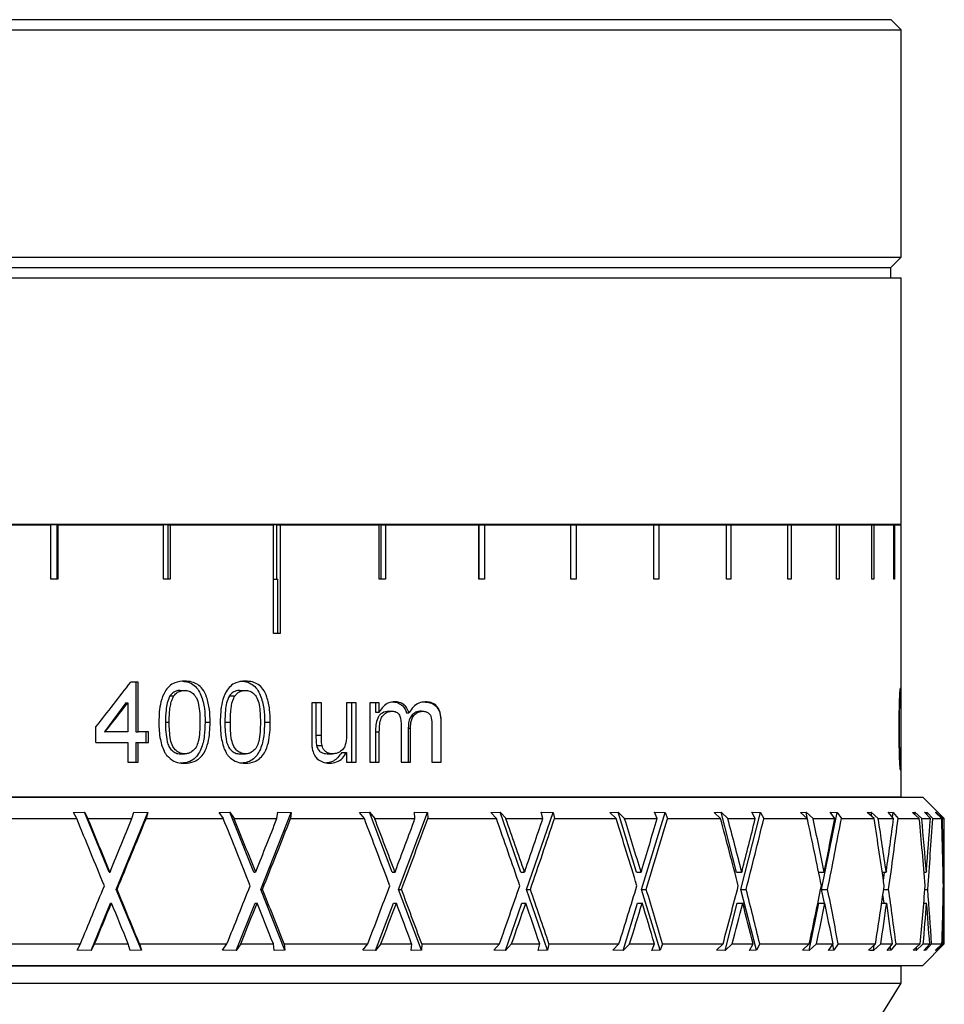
# Model space of a CAD drawing. Header units: inches. Extents: x 0.9 to 19.7, y 1.7 to 15.6.
# Tile 3 of 11: x 4.1 to 5.5, y 8.3 to 9.7. Entities that reach past the tile are written whole.
import ezdxf

# ---------------------------------------------------------------- set-up
doc = ezdxf.new("R2010")
doc.units = ezdxf.units.IN
doc.header["$MEASUREMENT"] = 0

msp = doc.modelspace()

# ---------------------------------------------------------------- linework, layer by layer
at = {"color": 7, "linetype": 'Continuous', "lineweight": 25}
for p, q in [((4.1071, 9.688), (5.4046, 9.688)), ((5.4196, 9.673), (5.4046, 9.688)), ((4.1071, 9.673), (5.4196, 9.673)), ((5.4196, 9.343), (5.4196, 9.673)), ((4.1071, 9.343), (5.4196, 9.343)), ((5.4046, 9.328), (5.4196, 9.343)), ((4.1071, 9.328), (5.4046, 9.328)), ((5.4046, 9.313), (5.4046, 9.328)), ((4.1071, 9.313), (5.4196, 9.313)), ((5.4196, 8.955), (5.4196, 9.313)), ((4.0297, 8.9539), (4.1845, 8.9539)), ((4.1071, 8.955), (5.4196, 8.955)), ((4.1845, 8.8752), (4.1845, 8.9539)), ((4.1936, 8.9539), (4.1845, 8.9539)), ((4.1936, 8.8752), (4.1936, 8.9539)), ((4.1936, 8.9539), (4.1945, 8.9539)), ((4.1945, 8.9539), (4.1945, 8.8752)), ((4.1945, 8.9539), (4.3481, 8.9539)), ((4.3481, 8.8752), (4.3481, 8.9539)), ((4.3551, 8.9539), (4.3481, 8.9539)), ((4.3551, 8.8752), (4.3551, 8.9539)), ((4.3551, 8.9539), (4.358, 8.9539)), ((4.358, 8.9539), (4.358, 8.8752)), ((4.358, 8.9539), (4.5079, 8.9539)), ((4.5079, 8.7964), (4.5079, 8.9539)), ((4.5128, 8.9539), (4.5079, 8.9539)), ((4.5128, 8.8752), (4.5128, 8.9539)), ((4.5128, 8.9539), (4.5174, 8.9539)), ((4.5174, 8.9539), (4.5174, 8.7964)), ((4.5174, 8.9539), (4.6614, 8.9539)), ((4.6614, 8.8752), (4.6614, 8.9539)), ((4.6641, 8.9539), (4.6614, 8.9539)), ((4.6641, 8.8752), (4.6641, 8.9539)), ((4.6641, 8.9539), (4.6705, 8.9539)), ((4.6705, 8.9539), (4.6705, 8.8752)), ((4.6705, 8.9539), (4.8062, 8.9539)), ((4.8062, 8.8752), (4.8062, 8.9539)), ((4.8066, 8.9539), (4.8062, 8.9539)), ((4.8066, 8.8752), (4.8066, 8.9539)), ((4.8066, 8.9539), (4.8146, 8.9539)), ((4.8146, 8.9539), (4.8146, 8.8752)), ((4.8146, 8.9539), (4.9399, 8.9539)), ((4.9399, 8.8752), (4.9399, 8.9539)), ((4.9399, 8.9539), (4.9476, 8.9539)), ((4.9476, 8.9539), (4.9476, 8.8752)), ((4.9476, 8.9539), (5.0604, 8.9539)), ((5.0604, 8.8752), (5.0604, 8.9539)), ((5.0604, 8.9539), (5.0673, 8.9539)), ((5.0673, 8.9539), (5.0673, 8.8752)), ((5.0673, 8.9539), (5.166, 8.9539)), ((5.166, 8.8752), (5.166, 8.9539)), ((5.166, 8.9539), (5.1719, 8.9539)), ((5.1719, 8.9539), (5.1719, 8.8752)), ((5.1719, 8.9539), (5.2548, 8.9539)), ((5.2548, 8.8752), (5.2548, 8.9539)), ((5.2548, 8.9539), (5.2597, 8.9539)), ((5.2597, 8.9539), (5.2597, 8.8752)), ((5.2597, 8.9539), (5.3256, 8.9539)), ((5.2634, 8.9539), (5.2634, 8.955)), ((5.3256, 8.8752), (5.3256, 8.9539)), ((5.3256, 8.9539), (5.3293, 8.9539)), ((5.3293, 8.9539), (5.3293, 8.8752)), ((5.3293, 8.9539), (5.3771, 8.9539)), ((5.3771, 8.8752), (5.3771, 8.9539)), ((5.3771, 8.9539), (5.3796, 8.9539)), ((5.3796, 8.9539), (5.3796, 8.8752)), ((5.3796, 8.9539), (5.4086, 8.9539)), ((5.4086, 8.8752), (5.4086, 8.9539)), ((5.4086, 8.9539), (5.4099, 8.9539)), ((5.4099, 8.9539), (5.4099, 8.8752)), ((5.4099, 8.9539), (5.4196, 8.9539)), ((5.4196, 8.7964), (5.4196, 8.9539)), ((4.1945, 8.8752), (4.1845, 8.8752)), ((4.358, 8.8752), (4.3481, 8.8752)), ((4.5079, 8.8752), (4.5144, 8.8752)), ((4.5144, 8.7964), (4.5144, 8.8752)), ((4.6705, 8.8752), (4.6614, 8.8752)), ((4.8146, 8.8752), (4.8062, 8.8752)), ((4.9476, 8.8752), (4.9399, 8.8752)), ((5.0673, 8.8752), (5.0604, 8.8752)), ((5.1719, 8.8752), (5.166, 8.8752)), ((5.2597, 8.8752), (5.2548, 8.8752)), ((5.3293, 8.8752), (5.3256, 8.8752)), ((5.3796, 8.8752), (5.3771, 8.8752)), ((5.4099, 8.8752), (5.4086, 8.8752)), ((4.5174, 8.7964), (4.5079, 8.7964)), ((5.4196, 8.5589), (5.4196, 8.7964)), ((5.4196, 8.7964), (5.4196, 8.7964)), ((4.3114, 8.7256), (4.3008, 8.7256)), ((4.3079, 8.7256), (4.3079, 8.6531)), ((4.3114, 8.6531), (4.3114, 8.7256)), ((4.3725, 8.7135), (4.3787, 8.7135)), ((4.4587, 8.7135), (4.467, 8.7135)), ((4.3575, 8.7055), (4.3632, 8.7055)), ((4.4438, 8.7055), (4.4519, 8.7055)), ((4.2935, 8.6955), (4.2624, 8.6531)), ((4.2935, 8.6955), (4.2962, 8.6955)), ((4.2962, 8.6955), (4.2962, 8.6531)), ((4.5776, 8.6954), (4.5634, 8.6954)), ((4.5634, 8.6954), (4.5634, 8.6423)), ((4.5696, 8.6954), (4.5696, 8.6485)), ((4.5776, 8.6485), (4.5776, 8.6954)), ((4.6281, 8.6954), (4.6141, 8.6954)), ((4.6141, 8.6954), (4.6141, 8.6501)), ((4.6214, 8.6954), (4.6214, 8.6092)), ((4.6281, 8.6092), (4.6281, 8.6954)), ((4.6616, 8.6954), (4.6477, 8.6954)), ((4.6477, 8.6954), (4.6477, 8.6092)), ((4.6561, 8.6954), (4.6561, 8.6819)), ((4.6616, 8.6819), (4.6616, 8.6954)), ((4.6754, 8.6833), (4.68, 8.6833)), ((4.7227, 8.6833), (4.7249, 8.6833)), ((4.6561, 8.6819), (4.6616, 8.6819)), ((4.7013, 8.6809), (4.7047, 8.6809)), ((4.25, 8.6379), (4.25, 8.6604)), ((4.3511, 8.6674), (4.3565, 8.6674)), ((4.4086, 8.6674), (4.4159, 8.6674)), ((4.4373, 8.6674), (4.4453, 8.6674)), ((4.4949, 8.6674), (4.5033, 8.6674)), ((4.6932, 8.6642), (4.6932, 8.6092)), ((4.7036, 8.6584), (4.7036, 8.6092)), ((4.7036, 8.6584), (4.7068, 8.6584)), ((4.7068, 8.6092), (4.7068, 8.6584)), ((4.738, 8.6625), (4.738, 8.6092)), ((4.751, 8.6681), (4.751, 8.6092)), ((4.751, 8.6681), (4.7515, 8.6681)), ((4.7515, 8.6092), (4.7515, 8.6681)), ((4.2624, 8.6531), (4.2632, 8.6531)), ((4.2962, 8.6531), (4.2632, 8.6531)), ((4.3079, 8.6531), (4.3114, 8.6531)), ((4.3265, 8.6531), (4.3114, 8.6531)), ((4.3223, 8.6531), (4.3223, 8.6379)), ((4.3265, 8.6379), (4.3265, 8.6531)), ((4.5696, 8.6485), (4.5776, 8.6485)), ((4.6561, 8.6531), (4.6616, 8.6531)), ((4.6561, 8.6531), (4.6561, 8.6092)), ((4.6616, 8.6092), (4.6616, 8.6531)), ((4.25, 8.6379), (4.2962, 8.6379)), ((4.2962, 8.6379), (4.2962, 8.6092)), ((4.3079, 8.6379), (4.3079, 8.6092)), ((4.3079, 8.6379), (4.3114, 8.6379)), ((4.3114, 8.6092), (4.3114, 8.6379)), ((4.3114, 8.6379), (4.3265, 8.6379)), ((4.5705, 8.6334), (4.5784, 8.6334)), ((4.3726, 8.6213), (4.3789, 8.6213)), ((4.4589, 8.6213), (4.4671, 8.6213)), ((4.586, 8.6213), (4.5936, 8.6213)), ((4.607, 8.6233), (4.6141, 8.6233)), ((4.6141, 8.6233), (4.6141, 8.6092)), ((4.2962, 8.6092), (4.3114, 8.6092)), ((4.6141, 8.6092), (4.6281, 8.6092)), ((4.6477, 8.6092), (4.6616, 8.6092)), ((4.6932, 8.6092), (4.7068, 8.6092)), ((4.738, 8.6092), (4.7515, 8.6092)), ((2.7634, 8.5584), (5.4499, 8.5584)), ((2.7946, 8.5589), (5.4196, 8.5589)), ((5.3546, 8.5584), (5.3546, 8.5589)), ((5.4499, 8.5584), (5.4509, 8.5584)), ((5.4731, 8.5362), (5.4509, 8.5584)), ((4.1078, 8.5272), (4.2221, 8.5272)), ((4.2173, 8.5361), (4.2334, 8.5367)), ((4.2221, 8.5272), (4.2173, 8.5361)), ((4.2334, 8.5367), (4.2385, 8.5272)), ((4.2693, 8.4495), (4.2334, 8.5367)), ((4.2385, 8.5272), (4.3024, 8.5272)), ((4.2796, 8.4244), (4.3255, 8.536)), ((4.3024, 8.5272), (4.3051, 8.5367)), ((4.3051, 8.5367), (4.3255, 8.536)), ((4.3255, 8.536), (4.3229, 8.5272)), ((4.3229, 8.5272), (4.4351, 8.5272)), ((4.429, 8.5361), (4.4446, 8.5367)), ((4.4351, 8.5272), (4.429, 8.5361)), ((4.4446, 8.5367), (4.451, 8.5272)), ((4.4793, 8.4495), (4.4446, 8.5367)), ((4.451, 8.5272), (4.5129, 8.5272)), ((4.4893, 8.4244), (4.5338, 8.536)), ((4.5129, 8.5272), (4.5141, 8.5367)), ((4.5141, 8.5367), (4.5338, 8.536)), ((4.5338, 8.536), (4.5327, 8.5272)), ((4.5327, 8.5272), (4.6399, 8.5272)), ((4.6327, 8.5361), (4.6474, 8.5367)), ((4.6399, 8.5272), (4.6327, 8.5361)), ((4.6474, 8.5367), (4.655, 8.5272)), ((4.6802, 8.4495), (4.6474, 8.5367)), ((4.655, 8.5272), (4.7134, 8.5272)), ((4.6896, 8.4244), (4.7315, 8.536)), ((4.7129, 8.5367), (4.7315, 8.536)), ((4.7134, 8.5272), (4.7129, 8.5367)), ((4.7315, 8.536), (4.732, 8.5272)), ((4.732, 8.5272), (4.8316, 8.5272)), ((4.8235, 8.5361), (4.8369, 8.5367)), ((4.8316, 8.5272), (4.8235, 8.5361)), ((4.8369, 8.5367), (4.8456, 8.5272)), ((4.8669, 8.4495), (4.8369, 8.5367)), ((4.8456, 8.5272), (4.899, 8.5272)), ((4.8755, 8.4244), (4.9139, 8.536)), ((4.8969, 8.5367), (4.9139, 8.536)), ((4.899, 8.5272), (4.8969, 8.5367)), ((4.9139, 8.536), (4.9159, 8.5272)), ((4.9159, 8.5272), (5.0055, 8.5272)), ((4.9966, 8.5361), (5.0085, 8.5367)), ((5.0055, 8.5272), (4.9966, 8.5361)), ((5.0085, 8.5367), (5.0179, 8.5272)), ((5.035, 8.4495), (5.0085, 8.5367)), ((5.0179, 8.5272), (5.0651, 8.5272)), ((5.0426, 8.4244), (5.0765, 8.536)), ((5.0614, 8.5367), (5.0765, 8.536)), ((5.0651, 8.5272), (5.0614, 8.5367)), ((5.0765, 8.536), (5.0799, 8.5272)), ((5.0799, 8.5272), (5.1573, 8.5272)), ((5.1478, 8.5361), (5.1579, 8.5367)), ((5.1573, 8.5272), (5.1478, 8.5361)), ((5.1579, 8.5367), (5.1678, 8.5272)), ((5.1802, 8.4495), (5.1579, 8.5367)), ((5.1678, 8.5272), (5.2076, 8.5272)), ((5.1866, 8.4244), (5.2151, 8.536)), ((5.2025, 8.5367), (5.2151, 8.536)), ((5.2076, 8.5272), (5.2025, 8.5367)), ((5.2151, 8.536), (5.2199, 8.5272)), ((5.2199, 8.5272), (5.2832, 8.5272)), ((5.2734, 8.5361), (5.2813, 8.5367)), ((5.2832, 8.5272), (5.2734, 8.5361)), ((5.2813, 8.5367), (5.2916, 8.5272)), ((5.284, 8.5236), (5.2813, 8.5367)), ((5.2916, 8.5272), (5.323, 8.5272)), ((5.304, 8.4244), (5.3265, 8.536)), ((5.3165, 8.5367), (5.3265, 8.536)), ((5.323, 8.5272), (5.3165, 8.5367)), ((5.3265, 8.536), (5.3326, 8.5272)), ((5.3326, 8.5272), (5.3802, 8.5272)), ((5.3703, 8.5361), (5.3759, 8.5367)), ((5.3802, 8.5272), (5.3703, 8.5361)), ((5.3759, 8.5367), (5.3863, 8.5272)), ((5.3768, 8.5302), (5.3759, 8.5367)), ((5.3863, 8.5272), (5.4085, 8.5272)), ((5.4008, 8.5367), (5.4078, 8.536)), ((5.4085, 8.5272), (5.4008, 8.5367)), ((5.4069, 8.5292), (5.4078, 8.536)), ((5.4078, 8.536), (5.415, 8.5272)), ((5.415, 8.5272), (5.4458, 8.5272)), ((5.4361, 8.5361), (5.4392, 8.5367)), ((5.4458, 8.5272), (5.4361, 8.5361)), ((5.4392, 8.5367), (5.4494, 8.5272)), ((5.4395, 8.5329), (5.4392, 8.5367)), ((5.4494, 8.5272), (5.4619, 8.5272)), ((5.4532, 8.5367), (5.4572, 8.536)), ((5.4619, 8.5272), (5.4532, 8.5367)), ((5.4569, 8.5327), (5.4572, 8.536)), ((5.4572, 8.536), (5.4653, 8.5272)), ((5.4653, 8.5272), (5.4784, 8.5272)), ((5.4692, 8.5361), (5.4698, 8.5367)), ((5.4784, 8.5272), (5.4692, 8.5361)), ((5.4698, 8.5367), (5.4795, 8.5272)), ((5.4698, 8.5355), (5.4698, 8.5367)), ((5.4725, 8.5367), (5.4731, 8.5362)), ((5.482, 8.5272), (5.4725, 8.5367)), ((5.4732, 8.536), (5.4821, 8.5272)), ((5.4732, 8.5359), (5.4732, 8.536)), ((5.4795, 8.5272), (5.482, 8.5272)), ((5.4821, 8.3452), (5.4821, 8.5254)), ((4.2693, 8.4495), (4.2705, 8.4495)), ((4.2713, 8.4515), (4.2705, 8.4495)), ((4.4793, 8.4495), (4.482, 8.4495)), ((4.4828, 8.4515), (4.482, 8.4495)), ((4.6802, 8.4495), (4.6844, 8.4495)), ((4.6851, 8.4515), (4.6844, 8.4495)), ((4.8669, 8.4495), (4.8725, 8.4495)), ((4.8732, 8.4515), (4.8725, 8.4495)), ((5.035, 8.4495), (5.0418, 8.4495)), ((5.0424, 8.4515), (5.0418, 8.4495)), ((5.1802, 8.4495), (5.188, 8.4495)), ((5.1885, 8.4515), (5.188, 8.4495)), ((5.2996, 8.4495), (5.3077, 8.4495)), ((5.3081, 8.4515), (5.3077, 8.4495)), ((5.392, 8.4495), (5.3977, 8.4495)), ((5.3938, 8.4373), (5.3955, 8.4495)), ((5.398, 8.4515), (5.3977, 8.4495)), ((5.4527, 8.4495), (5.456, 8.4495)), ((5.4562, 8.4515), (5.456, 8.4495)), ((5.4804, 8.4495), (5.4811, 8.4495)), ((4.2796, 8.4244), (4.2808, 8.4244)), ((4.316, 8.336), (4.2796, 8.4244)), ((4.5245, 8.336), (4.4893, 8.4244)), ((4.4893, 8.4244), (4.492, 8.4244)), ((4.7228, 8.336), (4.6896, 8.4244)), ((4.6896, 8.4244), (4.6938, 8.4244)), ((4.906, 8.336), (4.8755, 8.4244)), ((4.8755, 8.4244), (4.8811, 8.4244)), ((5.0694, 8.336), (5.0426, 8.4244)), ((5.0426, 8.4244), (5.0494, 8.4244)), ((5.2092, 8.336), (5.1866, 8.4244)), ((5.1866, 8.4244), (5.1944, 8.4244)), ((5.308, 8.4046), (5.304, 8.4244)), ((5.304, 8.4244), (5.3127, 8.4244)), ((5.3948, 8.4046), (5.393, 8.4168)), ((5.3941, 8.4244), (5.4013, 8.4244)), ((5.454, 8.4244), (5.458, 8.4244)), ((5.4807, 8.4244), (5.4815, 8.4244)), ((4.243, 8.3355), (4.2714, 8.4046)), ((4.2714, 8.4046), (4.2726, 8.4046)), ((4.4539, 8.3355), (4.4814, 8.4046)), ((4.4814, 8.4046), (4.4841, 8.4046)), ((4.6562, 8.3355), (4.6821, 8.4046)), ((4.6821, 8.4046), (4.6863, 8.4046)), ((4.845, 8.3355), (4.8687, 8.4046)), ((4.8687, 8.4046), (4.8743, 8.4046)), ((5.0156, 8.3355), (5.0366, 8.4046)), ((5.0366, 8.4046), (5.0434, 8.4046)), ((5.1638, 8.3355), (5.1815, 8.4046)), ((5.1815, 8.4046), (5.1894, 8.4046)), ((5.286, 8.3355), (5.3, 8.4046)), ((5.3, 8.4046), (5.3087, 8.4046)), ((5.3912, 8.4046), (5.3985, 8.4046)), ((5.4523, 8.4046), (5.4565, 8.4046)), ((5.4803, 8.4046), (5.4812, 8.4046)), ((4.0981, 8.3452), (4.2275, 8.3452)), ((4.2226, 8.336), (4.2275, 8.3452)), ((4.2482, 8.3452), (4.243, 8.3355)), ((4.2482, 8.3452), (4.297, 8.3452)), ((4.2998, 8.3355), (4.297, 8.3452)), ((4.3133, 8.3452), (4.316, 8.336)), ((4.3133, 8.3452), (4.4403, 8.3452)), ((4.4341, 8.336), (4.4403, 8.3452)), ((4.4604, 8.3452), (4.4539, 8.3355)), ((4.4604, 8.3452), (4.5077, 8.3452)), ((4.5089, 8.3355), (4.5077, 8.3452)), ((4.5234, 8.3452), (4.5245, 8.336)), ((4.5234, 8.3452), (4.6449, 8.3452)), ((4.6375, 8.336), (4.6449, 8.3452)), ((4.664, 8.3452), (4.6562, 8.3355)), ((4.664, 8.3452), (4.7086, 8.3452)), ((4.7081, 8.3355), (4.7086, 8.3452)), ((4.7233, 8.3452), (4.7228, 8.336)), ((4.7233, 8.3452), (4.8362, 8.3452)), ((4.8279, 8.336), (4.8362, 8.3452)), ((4.8538, 8.3452), (4.845, 8.3355)), ((4.8538, 8.3452), (4.8946, 8.3452)), ((4.8925, 8.3355), (4.8946, 8.3452)), ((4.908, 8.3452), (4.906, 8.336)), ((4.908, 8.3452), (5.0096, 8.3452)), ((5.0005, 8.336), (5.0096, 8.3452)), ((5.0252, 8.3452), (5.0156, 8.3355)), ((5.0252, 8.3452), (5.0612, 8.3452)), ((5.0575, 8.3355), (5.0612, 8.3452)), ((5.073, 8.3452), (5.0694, 8.336)), ((5.073, 8.3452), (5.1608, 8.3452)), ((5.1511, 8.336), (5.1608, 8.3452)), ((5.174, 8.3452), (5.1638, 8.3355)), ((5.174, 8.3452), (5.2044, 8.3452)), ((5.1992, 8.3355), (5.2044, 8.3452)), ((5.2142, 8.3452), (5.2092, 8.336)), ((5.2142, 8.3452), (5.286, 8.3452)), ((5.276, 8.336), (5.286, 8.3452)), ((5.2966, 8.3452), (5.286, 8.3355)), ((5.2966, 8.3452), (5.3205, 8.3452)), ((5.3139, 8.3355), (5.3205, 8.3452)), ((5.3218, 8.336), (5.3201, 8.3446)), ((5.3281, 8.3452), (5.3218, 8.336)), ((5.3281, 8.3452), (5.3822, 8.3452)), ((5.3722, 8.336), (5.3822, 8.3452)), ((5.3898, 8.3452), (5.3792, 8.3355)), ((5.3792, 8.3355), (5.3804, 8.3436)), ((5.3898, 8.3452), (5.4067, 8.3452)), ((5.3989, 8.3355), (5.4067, 8.3452)), ((5.4045, 8.336), (5.4037, 8.3415)), ((5.412, 8.3452), (5.4045, 8.336)), ((5.412, 8.3452), (5.447, 8.3452)), ((5.4371, 8.336), (5.447, 8.3452)), ((5.4515, 8.3452), (5.4411, 8.3355)), ((5.4411, 8.3355), (5.4415, 8.3401)), ((5.4509, 8.314), (5.4821, 8.3452)), ((5.4515, 8.3452), (5.461, 8.3452)), ((5.4522, 8.3355), (5.461, 8.3452)), ((5.4637, 8.3452), (5.4553, 8.336)), ((5.4637, 8.3452), (5.4788, 8.3452)), ((5.4694, 8.336), (5.4788, 8.3452)), ((5.4801, 8.3452), (5.4701, 8.3355)), ((5.4723, 8.3355), (5.4819, 8.3452)), ((5.4821, 8.3452), (5.4729, 8.336)), ((5.4801, 8.3452), (5.4819, 8.3452)), ((5.4821, 8.3452), (5.4821, 8.3452)), ((4.243, 8.3355), (4.2226, 8.336)), ((4.316, 8.336), (4.2998, 8.3355)), ((4.4539, 8.3355), (4.4341, 8.336)), ((4.5245, 8.336), (4.5089, 8.3355)), ((4.6562, 8.3355), (4.6375, 8.336)), ((4.7228, 8.336), (4.7081, 8.3355)), ((4.845, 8.3355), (4.8279, 8.336)), ((4.906, 8.336), (4.8925, 8.3355)), ((5.0156, 8.3355), (5.0005, 8.336)), ((5.0694, 8.336), (5.0575, 8.3355)), ((5.1638, 8.3355), (5.1511, 8.336)), ((5.2092, 8.336), (5.1992, 8.3355)), ((5.286, 8.3355), (5.276, 8.336)), ((5.3218, 8.336), (5.3139, 8.3355)), ((5.4045, 8.336), (5.3989, 8.3355)), ((5.4411, 8.3355), (5.4371, 8.336)), ((5.4553, 8.336), (5.4522, 8.3355)), ((5.4553, 8.336), (5.4551, 8.3387)), ((5.4701, 8.3355), (5.4694, 8.336)), ((5.4701, 8.3355), (5.4702, 8.3368)), ((5.4729, 8.336), (5.4723, 8.3355)), ((5.4729, 8.336), (5.4729, 8.3361)), ((2.7634, 8.314), (5.4499, 8.314)), ((5.4196, 8.313), (2.7946, 8.313)), ((4.8618, 8.313), (4.8618, 8.314)), ((4.9202, 8.314), (4.9202, 8.313)), ((5.0258, 8.314), (5.0258, 8.313)), ((5.2712, 8.313), (5.2722, 8.314)), ((5.4196, 8.288), (5.4196, 8.313)), ((5.4499, 8.314), (5.4509, 8.314)), ((2.7946, 8.288), (5.4196, 8.288)), ((5.3571, 8.188), (5.4196, 8.288))]:
    msp.add_line(p, q, dxfattribs=at)
for centre, major_axis, ratio, start_param, end_param in [((4.1071, 9.0071), (1.2868, 1.6913), 0.152912, 4.623141, 4.662139), ((4.1071, 8.9829), (1.2868, 1.6912), 0.152913, 4.633269, 4.658638), ((4.1071, 8.4079), (-1.3678, 3.319), 0.042293, 4.701532, 4.730909), ((4.1071, 8.4475), (-1.3678, 3.319), 0.042293, 4.695556, 4.718951), ((4.1071, 8.4515), (1.3678, 3.319), 0.042293, 4.729817, 4.752617), ((4.1071, 8.4013), (1.3678, 3.319), 0.042293, 4.73678, 4.76774), ((4.1071, 8.4079), (-1.3364, 3.317), 0.097529, 4.679686, 4.709063), ((4.1071, 8.4475), (-1.3364, 3.317), 0.097529, 4.673709, 4.697105), ((4.1071, 8.4515), (1.3364, 3.317), 0.097529, 4.751663, 4.774464), ((4.1071, 8.4013), (1.3364, 3.317), 0.097529, 4.758626, 4.789586), ((4.1071, 8.4079), (-1.2793, 3.3138), 0.15206, 4.660323, 4.6897), ((4.1071, 8.4475), (-1.2793, 3.3138), 0.15206, 4.654346, 4.677742), ((4.1071, 8.4515), (1.2793, 3.3138), 0.15206, 4.771026, 4.793827), ((4.1071, 8.4013), (1.2793, 3.3138), 0.15206, 4.777989, 4.808949), ((4.1071, 8.4079), (-1.1953, 3.3105), 0.205278, 4.644974, 4.674351), ((4.1071, 8.4475), (-1.1953, 3.3105), 0.205278, 4.638997, 4.662393), ((4.1071, 8.4515), (1.1953, 3.3105), 0.205278, 4.786375, 4.809176), ((4.1071, 8.4013), (1.1953, 3.3105), 0.205278, 4.793338, 4.824298), ((4.1071, 8.4079), (-1.0826, 3.3079), 0.256276, 4.635285, 4.664662), ((4.1071, 8.4475), (-1.0826, 3.3079), 0.256276, 4.629309, 4.652704), ((4.1071, 8.4515), (1.0826, 3.3079), 0.256276, 4.796063, 4.818864), ((4.1071, 8.4013), (1.0826, 3.3079), 0.256276, 4.803027, 4.833987), ((4.1071, 8.4079), (-0.939, 3.3073), 0.303713, 4.632944, 4.662321), ((4.1071, 8.4475), (-0.939, 3.3073), 0.303713, 4.626968, 4.650363), ((4.1071, 8.4515), (0.939, 3.3073), 0.303713, 4.798405, 4.821205), ((4.1071, 8.4013), (0.939, 3.3073), 0.303713, 4.805368, 4.836328), ((4.1071, 8.4079), (-0.7629, 3.3091), 0.345704, 4.639427, 4.668804), ((4.1071, 8.4475), (-0.7629, 3.3091), 0.345704, 4.633451, 4.656846), ((4.1071, 8.4515), (0.7629, 3.3091), 0.345704, 4.791922, 4.814722), ((4.1071, 8.4013), (0.7629, 3.3091), 0.345704, 4.798885, 4.829845), ((4.1071, 8.4079), (-0.5544, 3.3129), 0.379815, 4.655482, 4.684859), ((4.1071, 8.4475), (-0.5544, 3.3129), 0.379815, 4.649506, 4.672902), ((4.1071, 8.4515), (0.5544, 3.3129), 0.379815, 4.775866, 4.798667), ((4.1071, 8.4013), (0.5544, 3.3129), 0.379815, 4.78283, 4.81379), ((4.1071, 8.4079), (-0.3176, 3.3171), 0.403316, 4.680368, 4.709745), ((4.1071, 8.4475), (-0.3176, 3.3171), 0.403316, 4.674391, 4.697787), ((4.1071, 8.4515), (0.3176, 3.3171), 0.403316, 4.750981, 4.773782), ((4.1071, 8.4013), (0.3176, 3.3171), 0.403316, 4.757945, 4.788904), ((4.1071, 8.4079), (-0.062, 3.3194), 0.413804, 4.711229, 4.740607), ((4.1071, 8.4475), (-0.062, 3.3194), 0.413804, 4.705253, 4.728649), ((4.1071, 8.4515), (0.062, 3.3194), 0.413804, 4.719525, 4.74292), ((4.1071, 8.4013), (0.062, 3.3194), 0.413804, 4.727083, 4.758042), ((4.1071, 8.4515), (1.3678, 3.319), 0.042293, 4.697797, 4.723246), ((4.1071, 8.4515), (1.3364, 3.317), 0.097529, 4.719643, 4.745092), ((4.1071, 8.4515), (1.2793, 3.3138), 0.15206, 4.739006, 4.764455), ((4.1071, 8.4515), (1.1953, 3.3105), 0.205278, 4.754355, 4.779804), ((4.1071, 8.4515), (1.0826, 3.3079), 0.256276, 4.764044, 4.789493), ((4.1071, 8.4515), (0.939, 3.3073), 0.303713, 4.766385, 4.791834), ((4.1071, 8.4515), (0.7629, 3.3091), 0.345704, 4.759902, 4.785351), ((4.1071, 8.4515), (0.5544, 3.3129), 0.379815, 4.743847, 4.769296), ((4.1071, 8.4515), (0.3176, 3.3171), 0.403316, 4.718961, 4.74441), ((4.1071, 8.4515), (0.062, 3.3194), 0.413804, 4.6881, 4.713548), ((4.1071, 8.4475), (-1.3678, 3.319), 0.042293, 4.664131, 4.687998), ((4.1071, 8.4475), (-1.3364, 3.317), 0.097529, 4.642285, 4.666152), ((4.1071, 8.4475), (-1.2793, 3.3138), 0.15206, 4.622922, 4.646789), ((4.1071, 8.4475), (-1.1953, 3.3105), 0.205278, 4.607573, 4.63144), ((4.1071, 8.4475), (-1.0826, 3.3079), 0.256276, 4.597884, 4.621751), ((4.1071, 8.4475), (-0.939, 3.3073), 0.303713, 4.595543, 4.61941), ((4.1071, 8.4475), (-0.7629, 3.3091), 0.345704, 4.602026, 4.625893), ((4.1071, 8.4475), (-0.5544, 3.3129), 0.379815, 4.618081, 4.641948), ((4.1071, 8.4475), (-0.3176, 3.3171), 0.403316, 4.642967, 4.666833), ((4.1071, 8.4475), (-0.062, 3.3194), 0.413804, 4.673829, 4.697695), ((4.1071, 8.4013), (1.3678, 3.319), 0.042293, 4.712917, 4.730804), ((4.1071, 8.4079), (-1.3678, 3.319), 0.042293, 4.676087, 4.693974), ((4.1071, 8.4013), (1.3364, 3.317), 0.097529, 4.734764, 4.75265), ((4.1071, 8.4079), (-1.3364, 3.317), 0.097529, 4.654241, 4.672128), ((4.1071, 8.4013), (1.2793, 3.3138), 0.15206, 4.754127, 4.772013), ((4.1071, 8.4079), (-1.2793, 3.3138), 0.15206, 4.634878, 4.652765), ((4.1071, 8.4013), (1.1953, 3.3105), 0.205278, 4.769475, 4.787362), ((4.1071, 8.4079), (-1.1953, 3.3105), 0.205278, 4.619529, 4.637416), ((4.1071, 8.4013), (1.0826, 3.3079), 0.256276, 4.779164, 4.79705), ((4.1071, 8.4079), (-1.0826, 3.3079), 0.256276, 4.609841, 4.627728), ((4.1071, 8.4013), (0.939, 3.3073), 0.303713, 4.781505, 4.799392), ((4.1071, 8.4079), (-0.939, 3.3073), 0.303713, 4.607499, 4.625386), ((4.1071, 8.4013), (0.7629, 3.3091), 0.345704, 4.775022, 4.792909), ((4.1071, 8.4079), (-0.7629, 3.3091), 0.345704, 4.613982, 4.631869), ((4.1071, 8.4013), (0.5544, 3.3129), 0.379815, 4.758967, 4.776853), ((4.1071, 8.4079), (-0.5544, 3.3129), 0.379815, 4.630038, 4.647925), ((4.1071, 8.4013), (0.3176, 3.3171), 0.403316, 4.734082, 4.751968), ((4.1071, 8.4079), (-0.3176, 3.3171), 0.403316, 4.654923, 4.67281), ((4.1071, 8.4013), (0.062, 3.3194), 0.413804, 4.70322, 4.721106), ((4.1071, 8.4079), (-0.062, 3.3194), 0.413804, 4.685785, 4.703672)]:
    msp.add_ellipse(centre, major_axis=major_axis, ratio=ratio, start_param=start_param, end_param=end_param, dxfattribs=at)
for points, knots in [([(4.3789, 8.7271), (4.3741, 8.7267), (4.366, 8.7261), (4.3562, 8.7197), (4.3487, 8.7103), (4.3441, 8.6973), (4.3418, 8.6822), (4.3416, 8.6723), (4.3415, 8.6674)], [0, 0, 0, 0, 0.181355, 0.305145, 0.428689, 0.63206, 0.814488, 1, 1, 1, 1]), ([(4.3763, 8.7267), (4.3782, 8.7265), (4.3833, 8.7261), (4.3911, 8.7225), (4.3983, 8.7157), (4.4041, 8.7037), (4.4083, 8.6874), (4.4085, 8.6741), (4.4086, 8.6674)], [0, 0, 0, 0, 0.080335, 0.211631, 0.342699, 0.474146, 0.736792, 1, 1, 1, 1]), ([(4.4159, 8.6674), (4.4157, 8.6736), (4.4154, 8.6859), (4.4118, 8.7023), (4.406, 8.7149), (4.3981, 8.7223), (4.3891, 8.7264), (4.3824, 8.7269), (4.3789, 8.7271)], [0, 0, 0, 0, 0.23145, 0.461308, 0.626533, 0.745441, 0.863794, 1, 1, 1, 1]), ([(4.4671, 8.7271), (4.4624, 8.7267), (4.4545, 8.7261), (4.4449, 8.7197), (4.4376, 8.7101), (4.4314, 8.6924), (4.4309, 8.6772), (4.4306, 8.6674)], [0, 0, 0, 0, 0.181897, 0.305537, 0.428931, 0.6342, 1, 1, 1, 1]), ([(4.4589, 8.7271), (4.4621, 8.7269), (4.4684, 8.7265), (4.4773, 8.7225), (4.4845, 8.7156), (4.4904, 8.7037), (4.4946, 8.6874), (4.4948, 8.6741), (4.4949, 8.6674)], [0, 0, 0, 0, 0.125019, 0.249935, 0.374635, 0.499696, 0.749581, 1, 1, 1, 1]), ([(4.5033, 8.6674), (4.5032, 8.6736), (4.5029, 8.6859), (4.4993, 8.7023), (4.4937, 8.7149), (4.486, 8.7223), (4.4771, 8.7264), (4.4706, 8.7269), (4.4671, 8.7271)], [0, 0, 0, 0, 0.231757, 0.46193, 0.627626, 0.746504, 0.864835, 1, 1, 1, 1]), ([(4.3725, 8.7135), (4.3708, 8.7134), (4.3676, 8.7132), (4.3621, 8.7108), (4.3593, 8.7075), (4.3575, 8.7055)], [0, 0, 0, 0, 0.280453, 0.560688, 1, 1, 1, 1]), ([(4.3632, 8.7055), (4.3649, 8.7074), (4.368, 8.7108), (4.3737, 8.7132), (4.3772, 8.7134), (4.3787, 8.7135)], [0, 0, 0, 0, 0.418205, 0.744541, 1, 1, 1, 1]), ([(4.3787, 8.7135), (4.3809, 8.7133), (4.3854, 8.7129), (4.3916, 8.7089), (4.3968, 8.7023), (4.4008, 8.6879), (4.401, 8.6759), (4.4011, 8.6674)], [0, 0, 0, 0, 0.1184043, 0.2378341, 0.3757303, 0.5564104, 1, 1, 1, 1]), ([(4.4587, 8.7135), (4.4571, 8.7134), (4.4539, 8.7132), (4.4484, 8.7108), (4.4456, 8.7075), (4.4438, 8.7055)], [0, 0, 0, 0, 0.2804532, 0.5606885, 1, 1, 1, 1]), ([(4.4519, 8.7055), (4.4528, 8.7066), (4.455, 8.7094), (4.4598, 8.7125), (4.4643, 8.7135), (4.4666, 8.7135), (4.467, 8.7135)], [0, 0, 0, 0, 0.246034, 0.60116, 0.93657, 1, 1, 1, 1]), ([(4.467, 8.7135), (4.4692, 8.7133), (4.4736, 8.7129), (4.4795, 8.709), (4.4847, 8.7023), (4.4886, 8.688), (4.4888, 8.676), (4.4889, 8.6674)], [0, 0, 0, 0, 0.117599, 0.23621, 0.37426, 0.554727, 1, 1, 1, 1]), ([(5.4183, 8.7167), (5.4181, 8.7163), (5.4177, 8.7157), (5.4171, 8.7093), (5.4167, 8.6999), (5.4162, 8.6823), (5.4162, 8.6671), (5.4161, 8.6573)], [0, 0, 0, 0, 0.181868, 0.305528, 0.428942, 0.6341, 1, 1, 1, 1]), ([(5.4195, 8.6573), (5.4195, 8.6635), (5.4194, 8.6757), (5.4194, 8.692), (5.4193, 8.7046), (5.4191, 8.7119), (5.4188, 8.716), (5.4185, 8.7165), (5.4183, 8.7167)], [0, 0, 0, 0, 0.23174, 0.461895, 0.627563, 0.746437, 0.864764, 1, 1, 1, 1]), ([(4.3575, 8.7055), (4.3561, 8.7021), (4.3531, 8.6955), (4.3514, 8.6825), (4.3512, 8.6731), (4.3511, 8.6674)], [0, 0, 0, 0, 0.279304, 0.559524, 1, 1, 1, 1]), ([(4.3565, 8.6674), (4.3565, 8.6707), (4.3566, 8.6772), (4.3574, 8.6864), (4.3589, 8.6948), (4.3607, 8.7011), (4.3626, 8.7044), (4.3632, 8.7055)], [0, 0, 0, 0, 0.250986, 0.502152, 0.703859, 0.90929, 1, 1, 1, 1]), ([(4.4438, 8.7055), (4.4424, 8.7021), (4.4394, 8.6955), (4.4377, 8.6825), (4.4375, 8.6731), (4.4373, 8.6674)], [0, 0, 0, 0, 0.279304, 0.559524, 1, 1, 1, 1]), ([(4.4453, 8.6674), (4.4453, 8.6707), (4.4454, 8.6772), (4.4464, 8.689), (4.4481, 8.6989), (4.4513, 8.7045), (4.4519, 8.7055)], [0, 0, 0, 0, 0.251338, 0.502855, 0.910988, 1, 1, 1, 1]), ([(5.4175, 8.6952), (5.4176, 8.6963), (5.4177, 8.6992), (5.418, 8.7022), (5.4182, 8.7032), (5.4183, 8.7032), (5.4183, 8.7032)], [0, 0, 0, 0, 0.245969, 0.601177, 0.936648, 1, 1, 1, 1]), ([(5.4183, 8.7032), (5.4184, 8.703), (5.4186, 8.7026), (5.4188, 8.6987), (5.419, 8.6921), (5.4191, 8.6778), (5.4191, 8.6659), (5.4191, 8.6574)], [0, 0, 0, 0, 0.117646, 0.236307, 0.374344, 0.554823, 1, 1, 1, 1]), ([(4.6754, 8.6833), (4.6721, 8.6828), (4.6672, 8.682), (4.6619, 8.6777), (4.6581, 8.672), (4.6563, 8.6634), (4.6562, 8.6565), (4.6561, 8.6531)], [0, 0, 0, 0, 0.248501, 0.373773, 0.499102, 0.749002, 1, 1, 1, 1]), ([(4.684, 8.6969), (4.681, 8.6966), (4.675, 8.696), (4.6673, 8.6905), (4.6634, 8.6852), (4.6618, 8.6823), (4.6616, 8.6819)], [0, 0, 0, 0, 0.3275975, 0.6581498, 0.9630506, 1, 1, 1, 1]), ([(4.6616, 8.6531), (4.6617, 8.6569), (4.6618, 8.6636), (4.6637, 8.6721), (4.6672, 8.678), (4.6718, 8.6814), (4.6763, 8.6831), (4.6791, 8.6833), (4.68, 8.6833)], [0, 0, 0, 0, 0.276318, 0.483717, 0.62903, 0.774937, 0.920852, 1, 1, 1, 1]), ([(4.6795, 8.6969), (4.6822, 8.6967), (4.6876, 8.6964), (4.6943, 8.6926), (4.699, 8.6871), (4.7005, 8.683), (4.7013, 8.6809)], [0, 0, 0, 0, 0.280176, 0.559511, 0.779663, 1, 1, 1, 1]), ([(4.68, 8.6833), (4.6821, 8.6831), (4.6853, 8.6829), (4.6889, 8.6803), (4.6913, 8.6769), (4.693, 8.6713), (4.6931, 8.6668), (4.6932, 8.6642)], [0, 0, 0, 0, 0.245641, 0.376893, 0.508076, 0.715396, 1, 1, 1, 1]), ([(4.7047, 8.6809), (4.7037, 8.6836), (4.7019, 8.6885), (4.6967, 8.6936), (4.6906, 8.6965), (4.6862, 8.6968), (4.684, 8.6969)], [0, 0, 0, 0, 0.283147, 0.518317, 0.753627, 1, 1, 1, 1]), ([(4.7227, 8.6833), (4.7205, 8.6831), (4.7162, 8.6828), (4.7105, 8.6793), (4.7042, 8.6717), (4.7038, 8.6639), (4.7036, 8.6584)], [0, 0, 0, 0, 0.187283, 0.374334, 0.56118, 1, 1, 1, 1]), ([(4.7282, 8.6969), (4.7251, 8.6966), (4.7188, 8.6959), (4.7105, 8.6898), (4.7067, 8.6839), (4.7047, 8.6809)], [0, 0, 0, 0, 0.324831, 0.65272, 1, 1, 1, 1]), ([(4.7068, 8.6584), (4.707, 8.6623), (4.7073, 8.6683), (4.7104, 8.6759), (4.7147, 8.6803), (4.7197, 8.6829), (4.7232, 8.6832), (4.7249, 8.6833)], [0, 0, 0, 0, 0.31729, 0.494613, 0.673193, 0.841981, 1, 1, 1, 1]), ([(4.7249, 8.6833), (4.7266, 8.6832), (4.7296, 8.6829), (4.7333, 8.6805), (4.7359, 8.6775), (4.738, 8.6714), (4.738, 8.6663), (4.738, 8.6625)], [0, 0, 0, 0, 0.186124, 0.348262, 0.482581, 0.617049, 1, 1, 1, 1]), ([(4.7262, 8.6969), (4.7301, 8.6966), (4.7381, 8.696), (4.7472, 8.6881), (4.7506, 8.6779), (4.7509, 8.6713), (4.751, 8.6681)], [0, 0, 0, 0, 0.280317, 0.558226, 0.778715, 1, 1, 1, 1]), ([(4.7515, 8.6681), (4.7513, 8.6726), (4.751, 8.6795), (4.7473, 8.6881), (4.7425, 8.6932), (4.7359, 8.6964), (4.731, 8.6967), (4.7282, 8.6969)], [0, 0, 0, 0, 0.297262, 0.462599, 0.628786, 0.783758, 1, 1, 1, 1]), ([(5.4172, 8.6574), (5.4172, 8.6606), (5.4172, 8.6672), (5.4172, 8.6788), (5.4173, 8.6886), (5.4175, 8.6942), (5.4175, 8.6952)], [0, 0, 0, 0, 0.251333, 0.502844, 0.910865, 1, 1, 1, 1]), ([(4.3415, 8.6674), (4.3416, 8.6631), (4.3417, 8.6547), (4.3437, 8.6396), (4.3473, 8.6272), (4.352, 8.6204), (4.3529, 8.6191)], [0, 0, 0, 0, 0.251181, 0.502687, 0.905188, 1, 1, 1, 1]), ([(4.3511, 8.6674), (4.3511, 8.6626), (4.3513, 8.6531), (4.3528, 8.6412), (4.3557, 8.632), (4.36, 8.6263), (4.3658, 8.622), (4.3703, 8.6215), (4.3726, 8.6213)], [0, 0, 0, 0, 0.250525, 0.500809, 0.625902, 0.750761, 0.875415, 1, 1, 1, 1]), ([(4.3789, 8.6213), (4.3766, 8.6215), (4.3722, 8.6219), (4.3662, 8.626), (4.3608, 8.6325), (4.3569, 8.6469), (4.3566, 8.6589), (4.3565, 8.6674)], [0, 0, 0, 0, 0.117149, 0.23524, 0.374312, 0.554435, 1, 1, 1, 1]), ([(4.4086, 8.6674), (4.4084, 8.6607), (4.4081, 8.6474), (4.4044, 8.6309), (4.3981, 8.6193), (4.3911, 8.6123), (4.3821, 8.6083), (4.3758, 8.6079), (4.3726, 8.6077)], [0, 0, 0, 0, 0.250479, 0.500353, 0.625387, 0.750173, 0.874968, 1, 1, 1, 1]), ([(4.3789, 8.6077), (4.3836, 8.6081), (4.3916, 8.6088), (4.4013, 8.615), (4.4086, 8.6243), (4.4151, 8.642), (4.4156, 8.6574), (4.4159, 8.6674)], [0, 0, 0, 0, 0.180492, 0.303643, 0.426652, 0.626235, 1, 1, 1, 1]), ([(4.4011, 8.6674), (4.401, 8.6626), (4.4009, 8.6532), (4.3994, 8.6409), (4.3959, 8.6308), (4.3904, 8.6249), (4.3844, 8.6217), (4.3806, 8.6214), (4.3789, 8.6213)], [0, 0, 0, 0, 0.251437, 0.49106, 0.645033, 0.80087, 0.906929, 1, 1, 1, 1]), ([(4.4306, 8.6674), (4.4307, 8.6631), (4.4308, 8.6547), (4.4327, 8.6396), (4.4363, 8.6272), (4.4408, 8.6203), (4.4417, 8.6191)], [0, 0, 0, 0, 0.251316, 0.502954, 0.906907, 1, 1, 1, 1]), ([(4.4373, 8.6674), (4.4374, 8.6626), (4.4376, 8.6531), (4.439, 8.6412), (4.442, 8.632), (4.4463, 8.6263), (4.452, 8.622), (4.4566, 8.6215), (4.4589, 8.6213)], [0, 0, 0, 0, 0.2505245, 0.5008087, 0.6259018, 0.7507609, 0.8754149, 1, 1, 1, 1]), ([(4.4671, 8.6213), (4.465, 8.6215), (4.4607, 8.6219), (4.4547, 8.6259), (4.4494, 8.6324), (4.4456, 8.6469), (4.4454, 8.6589), (4.4453, 8.6674)], [0, 0, 0, 0, 0.116112, 0.233155, 0.372602, 0.552444, 1, 1, 1, 1]), ([(4.4949, 8.6674), (4.4947, 8.6607), (4.4944, 8.6474), (4.4907, 8.6309), (4.4844, 8.6193), (4.4774, 8.6123), (4.4684, 8.6083), (4.4621, 8.6079), (4.4589, 8.6077)], [0, 0, 0, 0, 0.250479, 0.500353, 0.625387, 0.750173, 0.874968, 1, 1, 1, 1]), ([(4.4671, 8.6077), (4.4718, 8.6081), (4.4797, 8.6088), (4.4891, 8.615), (4.4963, 8.6244), (4.5026, 8.642), (4.503, 8.6574), (4.5033, 8.6674)], [0, 0, 0, 0, 0.180801, 0.303586, 0.426203, 0.626665, 1, 1, 1, 1]), ([(4.4889, 8.6674), (4.4888, 8.6626), (4.4887, 8.6532), (4.4872, 8.6409), (4.4838, 8.6308), (4.4784, 8.6249), (4.4725, 8.6217), (4.4688, 8.6214), (4.4671, 8.6213)], [0, 0, 0, 0, 0.251748, 0.491601, 0.645962, 0.802204, 0.907564, 1, 1, 1, 1]), ([(5.4161, 8.6573), (5.4162, 8.6532), (5.4162, 8.6447), (5.4163, 8.6298), (5.4166, 8.6175), (5.4169, 8.6106), (5.4169, 8.6093)], [0, 0, 0, 0, 0.251306, 0.5029345, 0.9067859, 1, 1, 1, 1]), ([(5.4183, 8.6116), (5.4182, 8.6118), (5.418, 8.6122), (5.4177, 8.6162), (5.4174, 8.6226), (5.4172, 8.637), (5.4172, 8.6489), (5.4172, 8.6574)], [0, 0, 0, 0, 0.1161791, 0.233291, 0.3727165, 0.5525787, 1, 1, 1, 1]), ([(5.4191, 8.6574), (5.4191, 8.6526), (5.4191, 8.6433), (5.4191, 8.6311), (5.419, 8.621), (5.4188, 8.6151), (5.4186, 8.612), (5.4184, 8.6117), (5.4183, 8.6116)], [0, 0, 0, 0, 0.25173, 0.491567, 0.645905, 0.802124, 0.907524, 1, 1, 1, 1]), ([(5.4183, 8.598), (5.4185, 8.5984), (5.4189, 8.5991), (5.4191, 8.6053), (5.4193, 8.6146), (5.4194, 8.6322), (5.4194, 8.6474), (5.4195, 8.6573)], [0, 0, 0, 0, 0.180784, 0.303585, 0.426219, 0.626625, 1, 1, 1, 1]), ([(4.5634, 8.6423), (4.5634, 8.6411), (4.5634, 8.6389), (4.5635, 8.6343), (4.5639, 8.6309), (4.5642, 8.6287)], [0, 0, 0, 0, 0.250362, 0.500757, 1, 1, 1, 1]), ([(4.5696, 8.6485), (4.5696, 8.6457), (4.5696, 8.6406), (4.5702, 8.6356), (4.5705, 8.6334)], [0, 0, 0, 0, 0.560241, 1, 1, 1, 1]), ([(4.5784, 8.6334), (4.5782, 8.6346), (4.5778, 8.6372), (4.5776, 8.6422), (4.5776, 8.646), (4.5776, 8.6485)], [0, 0, 0, 0, 0.2509402, 0.5014376, 1, 1, 1, 1]), ([(4.6141, 8.6501), (4.6141, 8.6458), (4.6139, 8.6393), (4.6112, 8.631), (4.6068, 8.6256), (4.6007, 8.622), (4.5959, 8.6215), (4.5936, 8.6213)], [0, 0, 0, 0, 0.309353, 0.469241, 0.630371, 0.817735, 1, 1, 1, 1]), ([(4.5642, 8.6287), (4.5649, 8.6258), (4.5662, 8.6205), (4.5711, 8.6139), (4.578, 8.6097), (4.5846, 8.6079), (4.5886, 8.6077), (4.5898, 8.6077)], [0, 0, 0, 0, 0.2391169, 0.4256109, 0.6572507, 0.9005545, 1, 1, 1, 1]), ([(4.5705, 8.6334), (4.5711, 8.6314), (4.5724, 8.6275), (4.5778, 8.6223), (4.5829, 8.6217), (4.586, 8.6213)], [0, 0, 0, 0, 0.280864, 0.561194, 1, 1, 1, 1]), ([(4.5936, 8.6213), (4.5911, 8.6216), (4.587, 8.622), (4.5823, 8.6254), (4.5796, 8.6292), (4.5788, 8.6321), (4.5784, 8.6334)], [0, 0, 0, 0, 0.363793, 0.587153, 0.810938, 1, 1, 1, 1]), ([(4.3529, 8.6191), (4.3561, 8.616), (4.3621, 8.6103), (4.3718, 8.6079), (4.3772, 8.6077), (4.3789, 8.6077)], [0, 0, 0, 0, 0.446138, 0.826579, 1, 1, 1, 1]), ([(4.4417, 8.6191), (4.4443, 8.6164), (4.4496, 8.6112), (4.4589, 8.6081), (4.4648, 8.6078), (4.4671, 8.6077)], [0, 0, 0, 0, 0.3776735, 0.7575599, 1, 1, 1, 1]), ([(4.607, 8.6233), (4.6034, 8.6184), (4.597, 8.6096), (4.5867, 8.6083), (4.5821, 8.6077)], [0, 0, 0, 0, 0.559466, 1, 1, 1, 1]), ([(4.5898, 8.6077), (4.5931, 8.608), (4.5997, 8.6087), (4.6084, 8.6146), (4.6122, 8.6204), (4.6141, 8.6233)], [0, 0, 0, 0, 0.33181, 0.666767, 1, 1, 1, 1]), ([(5.4169, 8.6093), (5.4171, 8.6067), (5.4174, 8.6015), (5.418, 8.5984), (5.4182, 8.5981), (5.4183, 8.598)], [0, 0, 0, 0, 0.377747, 0.757703, 1, 1, 1, 1]), ([(5.3792, 8.3355), (5.3781, 8.3356), (5.3757, 8.3357), (5.3733, 8.3359), (5.3722, 8.336)], [0, 0, 0, 0, 0.499986, 1, 1, 1, 1])]:
    msp.add_open_spline(points, degree=3, knots=knots, dxfattribs=at)

doc.saveas('drawing.dxf')
